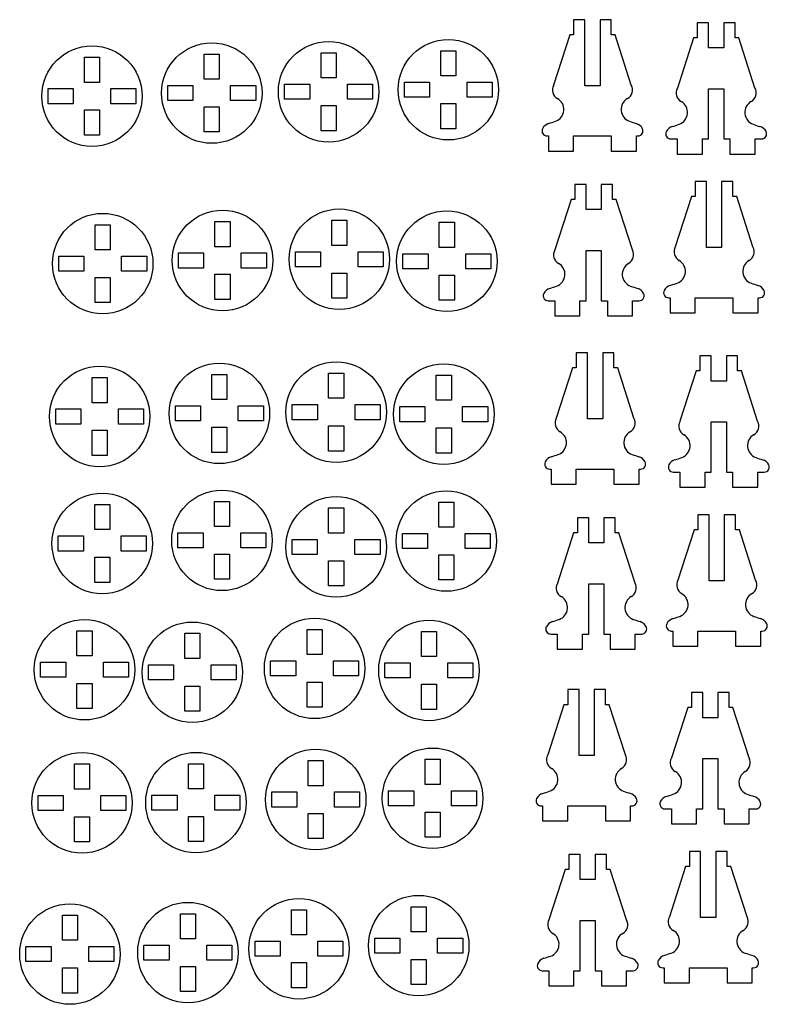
# Model space of a CAD drawing. Header units: millimetres. Extents: x 0 to 585, y 0 to 418.
# Tile 4 of 5: x 289 to 438, y 222 to 418. Entities that reach past the tile are written whole.
import ezdxf

# ---------------------------------------------------------------- set-up
doc = ezdxf.new("R2010")
doc.units = ezdxf.units.MM

msp = doc.modelspace()

# ---------------------------------------------------------------- linework, layer by layer
at = {"color": 7, "linetype": 'Continuous', "lineweight": 25}
for p, q in [((399.47, 418.17), (399.47, 415.17)), ((401.72, 418.17), (399.47, 418.17)), ((401.72, 405.03), (401.72, 418.17)), ((404.72, 418.17), (404.72, 405.03)), ((406.97, 418.17), (404.72, 418.17)), ((406.97, 415.17), (406.97, 418.17)), ((424.09, 417.57), (424.09, 414.57)), ((426.34, 417.57), (424.09, 417.57)), ((426.34, 412.57), (426.34, 417.57)), ((429.34, 417.57), (429.34, 412.57)), ((431.59, 417.57), (429.34, 417.57)), ((431.59, 414.57), (431.59, 417.57)), ((398.72, 415.17), (395.49, 405.17)), ((399.47, 415.17), (398.72, 415.17)), ((407.72, 415.17), (406.97, 415.17)), ((410.94, 405.17), (407.72, 415.17)), ((423.34, 414.57), (420.12, 404.57)), ((424.09, 414.57), (423.34, 414.57)), ((432.34, 414.57), (431.59, 414.57)), ((435.57, 404.57), (432.34, 414.57)), ((349.19, 411.57), (352.19, 411.57)), ((349.19, 406.57), (349.19, 411.57)), ((352.19, 411.57), (352.19, 406.57)), ((373.02, 411.98), (376.02, 411.98)), ((373.02, 406.98), (373.02, 411.98)), ((376.02, 411.98), (376.02, 406.98)), ((429.34, 412.57), (426.34, 412.57)), ((302.09, 410.7), (305.09, 410.7)), ((302.09, 405.7), (302.09, 410.7)), ((305.09, 410.7), (305.09, 405.7)), ((325.93, 411.32), (328.93, 411.32)), ((325.93, 406.32), (325.93, 411.32)), ((328.93, 411.32), (328.93, 406.32)), ((305.09, 405.7), (302.09, 405.7)), ((328.93, 406.32), (325.93, 406.32)), ((352.19, 406.57), (349.19, 406.57)), ((365.77, 405.73), (370.77, 405.73)), ((365.77, 402.73), (365.77, 405.73)), ((370.77, 405.73), (370.77, 402.73)), ((376.02, 406.98), (373.02, 406.98)), ((378.27, 405.73), (383.27, 405.73)), ((378.27, 402.73), (378.27, 405.73)), ((383.27, 405.73), (383.27, 402.73)), ((294.84, 404.45), (299.84, 404.45)), ((294.84, 401.45), (294.84, 404.45)), ((299.84, 404.45), (299.84, 401.45)), ((307.34, 404.45), (312.34, 404.45)), ((307.34, 401.45), (307.34, 404.45)), ((312.34, 404.45), (312.34, 401.45)), ((318.68, 405.07), (323.68, 405.07)), ((318.68, 402.07), (318.68, 405.07)), ((323.68, 405.07), (323.68, 402.07)), ((331.18, 405.07), (336.18, 405.07)), ((331.18, 402.07), (331.18, 405.07)), ((336.18, 405.07), (336.18, 402.07)), ((341.94, 405.32), (346.94, 405.32)), ((341.94, 402.32), (341.94, 405.32)), ((346.94, 405.32), (346.94, 402.32)), ((354.44, 405.32), (359.44, 405.32)), ((354.44, 402.32), (354.44, 405.32)), ((359.44, 405.32), (359.44, 402.32)), ((404.72, 405.03), (401.72, 405.03)), ((426.34, 404.44), (429.34, 404.44)), ((426.34, 394.44), (426.34, 404.44)), ((429.34, 404.44), (429.34, 394.44)), ((323.68, 402.07), (318.68, 402.07)), ((336.18, 402.07), (331.18, 402.07)), ((346.94, 402.32), (341.94, 402.32)), ((359.44, 402.32), (354.44, 402.32)), ((370.77, 402.73), (365.77, 402.73)), ((383.27, 402.73), (378.27, 402.73)), ((299.84, 401.45), (294.84, 401.45)), ((302.09, 400.2), (305.09, 400.2)), ((302.09, 395.2), (302.09, 400.2)), ((305.09, 400.2), (305.09, 395.2)), ((312.34, 401.45), (307.34, 401.45)), ((325.93, 400.82), (328.93, 400.82)), ((325.93, 395.82), (325.93, 400.82)), ((328.93, 400.82), (328.93, 395.82)), ((349.19, 401.07), (352.19, 401.07)), ((349.19, 396.07), (349.19, 401.07)), ((352.19, 401.07), (352.19, 396.07)), ((373.02, 401.48), (376.02, 401.48)), ((373.02, 396.48), (373.02, 401.48)), ((376.02, 401.48), (376.02, 396.48)), ((328.93, 395.82), (325.93, 395.82)), ((352.19, 396.07), (349.19, 396.07)), ((376.02, 396.48), (373.02, 396.48)), ((305.09, 395.2), (302.09, 395.2)), ((394.17, 395.03), (394.47, 395.03)), ((394.47, 395.03), (394.47, 392.03)), ((399.47, 395.03), (406.97, 395.03)), ((399.47, 392.03), (399.47, 395.03)), ((406.97, 395.03), (406.97, 392.03)), ((411.97, 395.03), (412.27, 395.03)), ((411.97, 392.03), (411.97, 395.03)), ((418.79, 394.44), (420.09, 394.44)), ((420.09, 394.44), (420.09, 391.44)), ((425.09, 394.44), (426.34, 394.44)), ((425.09, 391.44), (425.09, 394.44)), ((429.34, 394.44), (430.59, 394.44)), ((430.59, 394.44), (430.59, 391.44)), ((435.59, 394.44), (436.89, 394.44)), ((435.59, 391.44), (435.59, 394.44)), ((394.47, 392.03), (399.47, 392.03)), ((406.97, 392.03), (411.97, 392.03)), ((420.09, 391.44), (425.09, 391.44)), ((430.59, 391.44), (435.59, 391.44)), ((423.68, 385.96), (423.68, 382.96)), ((425.93, 385.96), (423.68, 385.96)), ((425.93, 372.83), (425.93, 385.96)), ((428.93, 385.96), (428.93, 372.83)), ((431.18, 385.96), (428.93, 385.96)), ((431.18, 382.96), (431.18, 385.96)), ((399.7, 385.37), (399.7, 382.37)), ((401.95, 385.37), (399.7, 385.37)), ((401.95, 380.37), (401.95, 385.37)), ((404.95, 385.37), (404.95, 380.37)), ((407.2, 385.37), (404.95, 385.37)), ((407.2, 382.37), (407.2, 385.37)), ((398.95, 382.37), (395.72, 372.37)), ((399.7, 382.37), (398.95, 382.37)), ((407.95, 382.37), (407.2, 382.37)), ((411.17, 372.37), (407.95, 382.37)), ((422.93, 382.96), (419.7, 372.96)), ((423.68, 382.96), (422.93, 382.96)), ((431.93, 382.96), (431.18, 382.96)), ((435.16, 372.96), (431.93, 382.96)), ((404.95, 380.37), (401.95, 380.37)), ((351.32, 378.25), (354.32, 378.25)), ((351.32, 373.25), (351.32, 378.25)), ((354.32, 378.25), (354.32, 373.25)), ((304.22, 377.38), (307.22, 377.38)), ((304.22, 372.38), (304.22, 377.38)), ((307.22, 377.38), (307.22, 372.38)), ((328.06, 378), (331.06, 378)), ((328.06, 373), (328.06, 378)), ((331.06, 378), (331.06, 373)), ((372.73, 377.86), (375.73, 377.86)), ((372.73, 372.86), (372.73, 377.86)), ((375.73, 377.86), (375.73, 372.86)), ((307.22, 372.38), (304.22, 372.38)), ((331.06, 373), (328.06, 373)), ((354.32, 373.25), (351.32, 373.25)), ((375.73, 372.86), (372.73, 372.86)), ((401.95, 372.23), (404.95, 372.23)), ((401.95, 362.23), (401.95, 372.23)), ((404.95, 372.23), (404.95, 362.23)), ((428.93, 372.83), (425.93, 372.83)), ((296.97, 371.13), (301.97, 371.13)), ((296.97, 368.13), (296.97, 371.13)), ((301.97, 371.13), (301.97, 368.13)), ((309.47, 371.13), (314.47, 371.13)), ((309.47, 368.13), (309.47, 371.13)), ((314.47, 371.13), (314.47, 368.13)), ((320.81, 371.75), (325.81, 371.75)), ((320.81, 368.75), (320.81, 371.75)), ((325.81, 371.75), (325.81, 368.75)), ((333.31, 371.75), (338.31, 371.75)), ((333.31, 368.75), (333.31, 371.75)), ((338.31, 371.75), (338.31, 368.75)), ((344.07, 372), (349.07, 372)), ((344.07, 369), (344.07, 372)), ((349.07, 372), (349.07, 369)), ((356.57, 372), (361.57, 372)), ((356.57, 369), (356.57, 372)), ((361.57, 372), (361.57, 369)), ((365.48, 371.61), (370.48, 371.61)), ((365.48, 368.61), (365.48, 371.61)), ((370.48, 371.61), (370.48, 368.61)), ((377.98, 371.61), (382.98, 371.61)), ((377.98, 368.61), (377.98, 371.61)), ((382.98, 371.61), (382.98, 368.61)), ((325.81, 368.75), (320.81, 368.75)), ((338.31, 368.75), (333.31, 368.75)), ((349.07, 369), (344.07, 369)), ((361.57, 369), (356.57, 369)), ((370.48, 368.61), (365.48, 368.61)), ((382.98, 368.61), (377.98, 368.61)), ((301.97, 368.13), (296.97, 368.13)), ((304.22, 366.88), (307.22, 366.88)), ((304.22, 361.88), (304.22, 366.88)), ((307.22, 366.88), (307.22, 361.88)), ((314.47, 368.13), (309.47, 368.13)), ((328.06, 367.5), (331.06, 367.5)), ((328.06, 362.5), (328.06, 367.5)), ((331.06, 367.5), (331.06, 362.5)), ((351.32, 367.75), (354.32, 367.75)), ((351.32, 362.75), (351.32, 367.75)), ((354.32, 367.75), (354.32, 362.75)), ((372.73, 367.36), (375.73, 367.36)), ((372.73, 362.36), (372.73, 367.36)), ((375.73, 367.36), (375.73, 362.36)), ((331.06, 362.5), (328.06, 362.5)), ((354.32, 362.75), (351.32, 362.75)), ((418.38, 362.83), (418.68, 362.83)), ((418.68, 362.83), (418.68, 359.83)), ((423.68, 362.83), (431.18, 362.83)), ((423.68, 359.83), (423.68, 362.83)), ((431.18, 362.83), (431.18, 359.83)), ((436.18, 362.83), (436.48, 362.83)), ((436.18, 359.83), (436.18, 362.83)), ((307.22, 361.88), (304.22, 361.88)), ((375.73, 362.36), (372.73, 362.36)), ((394.4, 362.23), (395.7, 362.23)), ((395.7, 362.23), (395.7, 359.23)), ((400.7, 362.23), (401.95, 362.23)), ((400.7, 359.23), (400.7, 362.23)), ((404.95, 362.23), (406.2, 362.23)), ((406.2, 362.23), (406.2, 359.23)), ((411.2, 362.23), (412.5, 362.23)), ((411.2, 359.23), (411.2, 362.23)), ((395.7, 359.23), (400.7, 359.23)), ((406.2, 359.23), (411.2, 359.23)), ((418.68, 359.83), (423.68, 359.83)), ((431.18, 359.83), (436.18, 359.83)), ((400, 351.87), (400, 348.87)), ((402.25, 351.87), (400, 351.87)), ((402.25, 338.74), (402.25, 351.87)), ((405.25, 351.87), (405.25, 338.74)), ((407.5, 351.87), (405.25, 351.87)), ((407.5, 348.87), (407.5, 351.87)), ((424.62, 351.27), (424.62, 348.27)), ((426.87, 351.27), (424.62, 351.27)), ((426.87, 346.27), (426.87, 351.27)), ((429.87, 351.27), (429.87, 346.27)), ((432.12, 351.27), (429.87, 351.27)), ((432.12, 348.27), (432.12, 351.27)), ((399.25, 348.87), (396.02, 338.87)), ((400, 348.87), (399.25, 348.87)), ((408.25, 348.87), (407.5, 348.87)), ((411.47, 338.87), (408.25, 348.87)), ((303.61, 346.96), (306.61, 346.96)), ((303.61, 341.96), (303.61, 346.96)), ((306.61, 346.96), (306.61, 341.96)), ((327.45, 347.58), (330.45, 347.58)), ((327.45, 342.58), (327.45, 347.58)), ((330.45, 347.58), (330.45, 342.58)), ((350.7, 347.83), (353.7, 347.83)), ((350.7, 342.83), (350.7, 347.83)), ((353.7, 347.83), (353.7, 342.83)), ((372.12, 347.43), (375.12, 347.43)), ((372.12, 342.43), (372.12, 347.43)), ((375.12, 347.43), (375.12, 342.43)), ((423.87, 348.27), (420.64, 338.27)), ((424.62, 348.27), (423.87, 348.27)), ((432.87, 348.27), (432.12, 348.27)), ((436.1, 338.27), (432.87, 348.27)), ((429.87, 346.27), (426.87, 346.27)), ((306.61, 341.96), (303.61, 341.96)), ((320.2, 341.33), (325.2, 341.33)), ((320.2, 338.33), (320.2, 341.33)), ((325.2, 341.33), (325.2, 338.33)), ((330.45, 342.58), (327.45, 342.58)), ((332.7, 341.33), (337.7, 341.33)), ((332.7, 338.33), (332.7, 341.33)), ((337.7, 341.33), (337.7, 338.33)), ((343.45, 341.58), (348.45, 341.58)), ((343.45, 338.58), (343.45, 341.58)), ((348.45, 341.58), (348.45, 338.58)), ((353.7, 342.83), (350.7, 342.83)), ((355.95, 341.58), (360.95, 341.58)), ((355.95, 338.58), (355.95, 341.58)), ((360.95, 341.58), (360.95, 338.58)), ((364.87, 341.18), (369.87, 341.18)), ((364.87, 338.18), (364.87, 341.18)), ((369.87, 341.18), (369.87, 338.18)), ((375.12, 342.43), (372.12, 342.43)), ((377.37, 341.18), (382.37, 341.18)), ((377.37, 338.18), (377.37, 341.18)), ((382.37, 341.18), (382.37, 338.18)), ((296.36, 340.71), (301.36, 340.71)), ((296.36, 337.71), (296.36, 340.71)), ((301.36, 340.71), (301.36, 337.71)), ((308.86, 340.71), (313.86, 340.71)), ((308.86, 337.71), (308.86, 340.71)), ((313.86, 340.71), (313.86, 337.71)), ((301.36, 337.71), (296.36, 337.71)), ((313.86, 337.71), (308.86, 337.71)), ((325.2, 338.33), (320.2, 338.33)), ((327.45, 337.08), (330.45, 337.08)), ((327.45, 332.08), (327.45, 337.08)), ((330.45, 337.08), (330.45, 332.08)), ((337.7, 338.33), (332.7, 338.33)), ((348.45, 338.58), (343.45, 338.58)), ((350.7, 337.33), (353.7, 337.33)), ((350.7, 332.33), (350.7, 337.33)), ((353.7, 337.33), (353.7, 332.33)), ((360.95, 338.58), (355.95, 338.58)), ((369.87, 338.18), (364.87, 338.18)), ((382.37, 338.18), (377.37, 338.18)), ((405.25, 338.74), (402.25, 338.74)), ((426.87, 338.14), (429.87, 338.14)), ((426.87, 328.14), (426.87, 338.14)), ((429.87, 338.14), (429.87, 328.14)), ((303.61, 336.46), (306.61, 336.46)), ((303.61, 331.46), (303.61, 336.46)), ((306.61, 336.46), (306.61, 331.46)), ((372.12, 336.93), (375.12, 336.93)), ((372.12, 331.93), (372.12, 336.93)), ((375.12, 336.93), (375.12, 331.93)), ((306.61, 331.46), (303.61, 331.46)), ((330.45, 332.08), (327.45, 332.08)), ((353.7, 332.33), (350.7, 332.33)), ((375.12, 331.93), (372.12, 331.93)), ((394.7, 328.74), (395, 328.74)), ((395, 328.74), (395, 325.74)), ((400, 328.74), (407.5, 328.74)), ((400, 325.74), (400, 328.74)), ((407.5, 328.74), (407.5, 325.74)), ((412.5, 328.74), (412.8, 328.74)), ((412.5, 325.74), (412.5, 328.74)), ((419.32, 328.14), (420.62, 328.14)), ((420.62, 328.14), (420.62, 325.14)), ((425.62, 328.14), (426.87, 328.14)), ((425.62, 325.14), (425.62, 328.14)), ((429.87, 328.14), (431.12, 328.14)), ((431.12, 328.14), (431.12, 325.14)), ((436.12, 328.14), (437.42, 328.14)), ((436.12, 325.14), (436.12, 328.14)), ((395, 325.74), (400, 325.74)), ((407.5, 325.74), (412.5, 325.74)), ((420.62, 325.14), (425.62, 325.14)), ((431.12, 325.14), (436.12, 325.14)), ((304.12, 321.7), (307.12, 321.7)), ((304.12, 316.7), (304.12, 321.7)), ((307.12, 321.7), (307.12, 316.7)), ((327.95, 322.32), (330.95, 322.32)), ((327.95, 317.32), (327.95, 322.32)), ((330.95, 322.32), (330.95, 317.32)), ((372.62, 322.18), (375.62, 322.18)), ((372.62, 317.18), (372.62, 322.18)), ((375.62, 322.18), (375.62, 317.18)), ((350.69, 321.02), (353.69, 321.02)), ((350.69, 316.02), (350.69, 321.02)), ((353.69, 321.02), (353.69, 316.02)), ((424.21, 319.66), (424.21, 316.66)), ((426.46, 319.66), (424.21, 319.66)), ((426.46, 306.53), (426.46, 319.66)), ((429.46, 319.66), (429.46, 306.53)), ((431.71, 319.66), (429.46, 319.66)), ((431.71, 316.66), (431.71, 319.66)), ((400.22, 319.07), (400.22, 316.07)), ((402.47, 319.07), (400.22, 319.07)), ((402.47, 314.07), (402.47, 319.07)), ((405.47, 319.07), (405.47, 314.07)), ((407.72, 319.07), (405.47, 319.07)), ((407.72, 316.07), (407.72, 319.07)), ((296.87, 315.45), (301.87, 315.45)), ((296.87, 312.45), (296.87, 315.45)), ((301.87, 315.45), (301.87, 312.45)), ((307.12, 316.7), (304.12, 316.7)), ((309.37, 315.45), (314.37, 315.45)), ((309.37, 312.45), (309.37, 315.45)), ((314.37, 315.45), (314.37, 312.45)), ((320.7, 316.07), (325.7, 316.07)), ((320.7, 313.07), (320.7, 316.07)), ((325.7, 316.07), (325.7, 313.07)), ((330.95, 317.32), (327.95, 317.32)), ((333.2, 316.07), (338.2, 316.07)), ((333.2, 313.07), (333.2, 316.07)), ((338.2, 316.07), (338.2, 313.07)), ((353.69, 316.02), (350.69, 316.02)), ((365.37, 315.93), (370.37, 315.93)), ((365.37, 312.93), (365.37, 315.93)), ((370.37, 315.93), (370.37, 312.93)), ((375.62, 317.18), (372.62, 317.18)), ((377.87, 315.93), (382.87, 315.93)), ((377.87, 312.93), (377.87, 315.93)), ((382.87, 315.93), (382.87, 312.93)), ((399.47, 316.07), (396.25, 306.07)), ((400.22, 316.07), (399.47, 316.07)), ((408.47, 316.07), (407.72, 316.07)), ((411.7, 306.07), (408.47, 316.07)), ((423.46, 316.66), (420.23, 306.66)), ((424.21, 316.66), (423.46, 316.66)), ((432.46, 316.66), (431.71, 316.66)), ((435.68, 306.66), (432.46, 316.66)), ((343.44, 314.77), (348.44, 314.77)), ((343.44, 311.77), (343.44, 314.77)), ((348.44, 314.77), (348.44, 311.77)), ((355.94, 314.77), (360.94, 314.77)), ((355.94, 311.77), (355.94, 314.77)), ((360.94, 314.77), (360.94, 311.77)), ((405.47, 314.07), (402.47, 314.07)), ((301.87, 312.45), (296.87, 312.45)), ((314.37, 312.45), (309.37, 312.45)), ((325.7, 313.07), (320.7, 313.07)), ((327.95, 311.82), (330.95, 311.82)), ((327.95, 306.82), (327.95, 311.82)), ((330.95, 311.82), (330.95, 306.82)), ((338.2, 313.07), (333.2, 313.07)), ((348.44, 311.77), (343.44, 311.77)), ((360.94, 311.77), (355.94, 311.77)), ((370.37, 312.93), (365.37, 312.93)), ((372.62, 311.68), (375.62, 311.68)), ((372.62, 306.68), (372.62, 311.68)), ((375.62, 311.68), (375.62, 306.68)), ((382.87, 312.93), (377.87, 312.93)), ((304.12, 311.2), (307.12, 311.2)), ((304.12, 306.2), (304.12, 311.2)), ((307.12, 311.2), (307.12, 306.2)), ((350.69, 310.52), (353.69, 310.52)), ((350.69, 305.52), (350.69, 310.52)), ((353.69, 310.52), (353.69, 305.52)), ((307.12, 306.2), (304.12, 306.2)), ((330.95, 306.82), (327.95, 306.82)), ((375.62, 306.68), (372.62, 306.68)), ((402.47, 305.93), (405.47, 305.93)), ((402.47, 295.93), (402.47, 305.93)), ((405.47, 305.93), (405.47, 295.93)), ((429.46, 306.53), (426.46, 306.53)), ((353.69, 305.52), (350.69, 305.52)), ((300.6, 296.58), (303.6, 296.58)), ((300.6, 291.58), (300.6, 296.58)), ((303.6, 296.58), (303.6, 291.58)), ((322.06, 296.07), (325.06, 296.07)), ((322.06, 291.07), (322.06, 296.07)), ((325.06, 296.07), (325.06, 291.07)), ((346.4, 296.85), (349.4, 296.85)), ((346.4, 291.85), (346.4, 296.85)), ((349.4, 296.85), (349.4, 291.85)), ((369.16, 296.44), (372.16, 296.44)), ((369.16, 291.44), (369.16, 296.44)), ((372.16, 296.44), (372.16, 291.44)), ((394.92, 295.93), (396.22, 295.93)), ((396.22, 295.93), (396.22, 292.93)), ((401.22, 295.93), (402.47, 295.93)), ((401.22, 292.93), (401.22, 295.93)), ((405.47, 295.93), (406.72, 295.93)), ((406.72, 295.93), (406.72, 292.93)), ((411.72, 295.93), (413.02, 295.93)), ((411.72, 292.93), (411.72, 295.93)), ((418.91, 296.53), (419.21, 296.53)), ((419.21, 296.53), (419.21, 293.53)), ((424.21, 296.53), (431.71, 296.53)), ((424.21, 293.53), (424.21, 296.53)), ((431.71, 296.53), (431.71, 293.53)), ((436.71, 296.53), (437.01, 296.53)), ((436.71, 293.53), (436.71, 296.53)), ((396.22, 292.93), (401.22, 292.93)), ((406.72, 292.93), (411.72, 292.93)), ((419.21, 293.53), (424.21, 293.53)), ((431.71, 293.53), (436.71, 293.53)), ((293.35, 290.33), (298.35, 290.33)), ((293.35, 287.33), (293.35, 290.33)), ((298.35, 290.33), (298.35, 287.33)), ((303.6, 291.58), (300.6, 291.58)), ((305.85, 290.33), (310.85, 290.33)), ((305.85, 287.33), (305.85, 290.33)), ((310.85, 290.33), (310.85, 287.33)), ((325.06, 291.07), (322.06, 291.07)), ((339.15, 290.6), (344.15, 290.6)), ((339.15, 287.6), (339.15, 290.6)), ((344.15, 290.6), (344.15, 287.6)), ((349.4, 291.85), (346.4, 291.85)), ((351.65, 290.6), (356.65, 290.6)), ((351.65, 287.6), (351.65, 290.6)), ((356.65, 290.6), (356.65, 287.6)), ((361.91, 290.19), (366.91, 290.19)), ((361.91, 287.19), (361.91, 290.19)), ((366.91, 290.19), (366.91, 287.19)), ((372.16, 291.44), (369.16, 291.44)), ((374.41, 290.19), (379.41, 290.19)), ((374.41, 287.19), (374.41, 290.19)), ((379.41, 290.19), (379.41, 287.19)), ((314.81, 289.82), (319.81, 289.82)), ((314.81, 286.82), (314.81, 289.82)), ((319.81, 289.82), (319.81, 286.82)), ((327.31, 289.82), (332.31, 289.82)), ((327.31, 286.82), (327.31, 289.82)), ((332.31, 289.82), (332.31, 286.82)), ((298.35, 287.33), (293.35, 287.33)), ((300.6, 286.08), (303.6, 286.08)), ((300.6, 281.08), (300.6, 286.08)), ((303.6, 286.08), (303.6, 281.08)), ((310.85, 287.33), (305.85, 287.33)), ((319.81, 286.82), (314.81, 286.82)), ((332.31, 286.82), (327.31, 286.82)), ((344.15, 287.6), (339.15, 287.6)), ((346.4, 286.35), (349.4, 286.35)), ((346.4, 281.35), (346.4, 286.35)), ((349.4, 286.35), (349.4, 281.35)), ((356.65, 287.6), (351.65, 287.6)), ((366.91, 287.19), (361.91, 287.19)), ((379.41, 287.19), (374.41, 287.19)), ((322.06, 285.57), (325.06, 285.57)), ((322.06, 280.57), (322.06, 285.57)), ((325.06, 285.57), (325.06, 280.57)), ((369.16, 285.94), (372.16, 285.94)), ((369.16, 280.94), (369.16, 285.94)), ((372.16, 285.94), (372.16, 280.94)), ((398.29, 284.87), (398.29, 281.87)), ((400.54, 284.87), (398.29, 284.87)), ((400.54, 271.74), (400.54, 284.87)), ((403.54, 284.87), (403.54, 271.74)), ((405.79, 284.87), (403.54, 284.87)), ((405.79, 281.87), (405.79, 284.87)), ((422.92, 284.28), (422.92, 281.28)), ((425.17, 284.28), (422.92, 284.28)), ((425.17, 279.28), (425.17, 284.28)), ((428.17, 284.28), (428.17, 279.28)), ((430.42, 284.28), (428.17, 284.28)), ((430.42, 281.28), (430.42, 284.28)), ((303.6, 281.08), (300.6, 281.08)), ((325.06, 280.57), (322.06, 280.57)), ((349.4, 281.35), (346.4, 281.35)), ((372.16, 280.94), (369.16, 280.94)), ((397.54, 281.87), (394.32, 271.87)), ((398.29, 281.87), (397.54, 281.87)), ((406.54, 281.87), (405.79, 281.87)), ((409.77, 271.87), (406.54, 281.87)), ((422.17, 281.28), (418.94, 271.28)), ((422.92, 281.28), (422.17, 281.28)), ((431.17, 281.28), (430.42, 281.28)), ((434.39, 271.28), (431.17, 281.28)), ((428.17, 279.28), (425.17, 279.28)), ((346.62, 270.75), (349.62, 270.75)), ((346.62, 265.75), (346.62, 270.75)), ((349.62, 270.75), (349.62, 265.75)), ((369.88, 271), (372.88, 271)), ((369.88, 266), (369.88, 271)), ((372.88, 271), (372.88, 266)), ((403.54, 271.74), (400.54, 271.74)), ((425.17, 271.14), (428.17, 271.14)), ((425.17, 261.14), (425.17, 271.14)), ((428.17, 271.14), (428.17, 261.14)), ((300.1, 270.08), (303.1, 270.08)), ((300.1, 265.08), (300.1, 270.08)), ((303.1, 270.08), (303.1, 265.08)), ((322.78, 270.13), (325.78, 270.13)), ((322.78, 265.13), (322.78, 270.13)), ((325.78, 270.13), (325.78, 265.13)), ((303.1, 265.08), (300.1, 265.08)), ((325.78, 265.13), (322.78, 265.13)), ((339.37, 264.5), (344.37, 264.5)), ((339.37, 261.5), (339.37, 264.5)), ((344.37, 264.5), (344.37, 261.5)), ((349.62, 265.75), (346.62, 265.75)), ((351.87, 264.5), (356.87, 264.5)), ((351.87, 261.5), (351.87, 264.5)), ((356.87, 264.5), (356.87, 261.5)), ((362.63, 264.75), (367.63, 264.75)), ((362.63, 261.75), (362.63, 264.75)), ((367.63, 264.75), (367.63, 261.75)), ((372.88, 266), (369.88, 266)), ((375.13, 264.75), (380.13, 264.75)), ((375.13, 261.75), (375.13, 264.75)), ((380.13, 264.75), (380.13, 261.75)), ((292.85, 263.83), (297.85, 263.83)), ((292.85, 260.83), (292.85, 263.83)), ((297.85, 263.83), (297.85, 260.83)), ((305.35, 263.83), (310.35, 263.83)), ((305.35, 260.83), (305.35, 263.83)), ((310.35, 263.83), (310.35, 260.83)), ((315.53, 263.88), (320.53, 263.88)), ((315.53, 260.88), (315.53, 263.88)), ((320.53, 263.88), (320.53, 260.88)), ((328.03, 263.88), (333.03, 263.88)), ((328.03, 260.88), (328.03, 263.88)), ((333.03, 263.88), (333.03, 260.88)), ((297.85, 260.83), (292.85, 260.83)), ((310.35, 260.83), (305.35, 260.83)), ((320.53, 260.88), (315.53, 260.88)), ((333.03, 260.88), (328.03, 260.88)), ((344.37, 261.5), (339.37, 261.5)), ((356.87, 261.5), (351.87, 261.5)), ((367.63, 261.75), (362.63, 261.75)), ((380.13, 261.75), (375.13, 261.75)), ((392.99, 261.74), (393.29, 261.74)), ((393.29, 261.74), (393.29, 258.74)), ((398.29, 261.74), (405.79, 261.74)), ((398.29, 258.74), (398.29, 261.74)), ((405.79, 261.74), (405.79, 258.74)), ((410.79, 261.74), (411.09, 261.74)), ((410.79, 258.74), (410.79, 261.74)), ((417.62, 261.14), (418.92, 261.14)), ((418.92, 261.14), (418.92, 258.14)), ((423.92, 261.14), (425.17, 261.14)), ((423.92, 258.14), (423.92, 261.14)), ((428.17, 261.14), (429.42, 261.14)), ((429.42, 261.14), (429.42, 258.14)), ((434.42, 261.14), (435.72, 261.14)), ((434.42, 258.14), (434.42, 261.14)), ((300.1, 259.58), (303.1, 259.58)), ((300.1, 254.58), (300.1, 259.58)), ((303.1, 259.58), (303.1, 254.58)), ((322.78, 259.63), (325.78, 259.63)), ((322.78, 254.63), (322.78, 259.63)), ((325.78, 259.63), (325.78, 254.63)), ((346.62, 260.25), (349.62, 260.25)), ((346.62, 255.25), (346.62, 260.25)), ((349.62, 260.25), (349.62, 255.25)), ((369.88, 260.5), (372.88, 260.5)), ((369.88, 255.5), (369.88, 260.5)), ((372.88, 260.5), (372.88, 255.5)), ((393.29, 258.74), (398.29, 258.74)), ((405.79, 258.74), (410.79, 258.74)), ((418.92, 258.14), (423.92, 258.14)), ((429.42, 258.14), (434.42, 258.14)), ((349.62, 255.25), (346.62, 255.25)), ((372.88, 255.5), (369.88, 255.5)), ((303.1, 254.58), (300.1, 254.58)), ((325.78, 254.63), (322.78, 254.63)), ((398.52, 252.07), (398.52, 249.07)), ((400.77, 252.07), (398.52, 252.07)), ((400.77, 247.07), (400.77, 252.07)), ((403.77, 252.07), (403.77, 247.07)), ((406.02, 252.07), (403.77, 252.07)), ((406.02, 249.07), (406.02, 252.07)), ((422.5, 252.66), (422.5, 249.66)), ((424.75, 252.66), (422.5, 252.66)), ((424.75, 239.53), (424.75, 252.66)), ((427.75, 252.66), (427.75, 239.53)), ((430, 252.66), (427.75, 252.66)), ((430, 249.66), (430, 252.66)), ((397.77, 249.07), (394.54, 239.07)), ((398.52, 249.07), (397.77, 249.07)), ((406.77, 249.07), (406.02, 249.07)), ((410, 239.07), (406.77, 249.07)), ((421.75, 249.66), (418.53, 239.66)), ((422.5, 249.66), (421.75, 249.66)), ((430.75, 249.66), (430, 249.66)), ((433.98, 239.66), (430.75, 249.66)), ((403.77, 247.07), (400.77, 247.07)), ((343.29, 241.06), (346.29, 241.06)), ((343.29, 236.06), (343.29, 241.06)), ((346.29, 241.06), (346.29, 236.06)), ((367.13, 241.68), (370.13, 241.68)), ((367.13, 236.68), (367.13, 241.68)), ((370.13, 241.68), (370.13, 236.68)), ((297.69, 240), (300.69, 240)), ((297.69, 235), (297.69, 240)), ((300.69, 240), (300.69, 235)), ((321.18, 240.28), (324.18, 240.28)), ((321.18, 235.28), (321.18, 240.28)), ((324.18, 240.28), (324.18, 235.28)), ((427.75, 239.53), (424.75, 239.53)), ((400.77, 238.94), (403.77, 238.94)), ((400.77, 228.94), (400.77, 238.94)), ((403.77, 238.94), (403.77, 228.94)), ((324.18, 235.28), (321.18, 235.28)), ((346.29, 236.06), (343.29, 236.06)), ((359.88, 235.43), (364.88, 235.43)), ((359.88, 232.43), (359.88, 235.43)), ((364.88, 235.43), (364.88, 232.43)), ((370.13, 236.68), (367.13, 236.68)), ((372.38, 235.43), (377.38, 235.43)), ((372.38, 232.43), (372.38, 235.43)), ((377.38, 235.43), (377.38, 232.43)), ((290.44, 233.75), (295.44, 233.75)), ((290.44, 230.75), (290.44, 233.75)), ((295.44, 233.75), (295.44, 230.75)), ((300.69, 235), (297.69, 235)), ((302.94, 233.75), (307.94, 233.75)), ((302.94, 230.75), (302.94, 233.75)), ((307.94, 233.75), (307.94, 230.75)), ((313.93, 234.03), (318.93, 234.03)), ((313.93, 231.03), (313.93, 234.03)), ((318.93, 234.03), (318.93, 231.03)), ((326.43, 234.03), (331.43, 234.03)), ((326.43, 231.03), (326.43, 234.03)), ((331.43, 234.03), (331.43, 231.03)), ((336.04, 234.81), (341.04, 234.81)), ((336.04, 231.81), (336.04, 234.81)), ((341.04, 234.81), (341.04, 231.81)), ((348.54, 234.81), (353.54, 234.81)), ((348.54, 231.81), (348.54, 234.81)), ((353.54, 234.81), (353.54, 231.81)), ((341.04, 231.81), (336.04, 231.81)), ((353.54, 231.81), (348.54, 231.81)), ((364.88, 232.43), (359.88, 232.43)), ((367.13, 231.18), (370.13, 231.18)), ((367.13, 226.18), (367.13, 231.18)), ((370.13, 231.18), (370.13, 226.18)), ((377.38, 232.43), (372.38, 232.43)), ((295.44, 230.75), (290.44, 230.75)), ((297.69, 229.5), (300.69, 229.5)), ((297.69, 224.5), (297.69, 229.5)), ((300.69, 229.5), (300.69, 224.5)), ((307.94, 230.75), (302.94, 230.75)), ((318.93, 231.03), (313.93, 231.03)), ((321.18, 229.78), (324.18, 229.78)), ((321.18, 224.78), (321.18, 229.78)), ((324.18, 229.78), (324.18, 224.78)), ((331.43, 231.03), (326.43, 231.03)), ((343.29, 230.56), (346.29, 230.56)), ((343.29, 225.56), (343.29, 230.56)), ((346.29, 230.56), (346.29, 225.56)), ((417.2, 229.53), (417.5, 229.53)), ((417.5, 229.53), (417.5, 226.53)), ((422.5, 229.53), (430, 229.53)), ((422.5, 226.53), (422.5, 229.53)), ((430, 229.53), (430, 226.53)), ((435, 229.53), (435.3, 229.53)), ((435, 226.53), (435, 229.53)), ((393.22, 228.94), (394.52, 228.94)), ((394.52, 228.94), (394.52, 225.94)), ((399.52, 228.94), (400.77, 228.94)), ((399.52, 225.94), (399.52, 228.94)), ((403.77, 228.94), (405.02, 228.94)), ((405.02, 228.94), (405.02, 225.94)), ((410.02, 228.94), (411.32, 228.94)), ((410.02, 225.94), (410.02, 228.94)), ((346.29, 225.56), (343.29, 225.56)), ((370.13, 226.18), (367.13, 226.18)), ((394.52, 225.94), (399.52, 225.94)), ((405.02, 225.94), (410.02, 225.94)), ((417.5, 226.53), (422.5, 226.53)), ((430, 226.53), (435, 226.53)), ((300.69, 224.5), (297.69, 224.5)), ((324.18, 224.78), (321.18, 224.78))]:
    msp.add_line(p, q, dxfattribs=at)
for centre in [(327.43, 403.57), (350.69, 403.82), (374.52, 404.23), (303.59, 402.95), (329.56, 370.25), (352.82, 370.5), (374.23, 370.11), (305.72, 369.63), (305.11, 339.21), (328.95, 339.83), (352.2, 340.08), (373.62, 339.68), (305.62, 313.95), (329.45, 314.57), (352.19, 313.27), (374.12, 314.43), (302.1, 288.83), (323.56, 288.32), (347.9, 289.1), (370.66, 288.69), (301.6, 262.33), (324.28, 262.38), (348.12, 263), (371.38, 263.25), (344.79, 233.31), (368.63, 233.93), (299.19, 232.25), (322.68, 232.53)]:
    msp.add_circle(centre, 10, dxfattribs=at)
for centre, radius, start, end in [((397.25, 404.2), 2, 151.2792, 240.2048), ((409.19, 404.2), 2, 299.7952, 28.7208), ((421.87, 403.61), 2, 151.2792, 240.2048), ((433.82, 403.61), 2, 299.7952, 28.7208), ((395.01, 400.3), 2.5, 289.783, 60.2048), ((411.43, 400.3), 2.5, 119.7952, 250.217), ((419.64, 399.71), 2.5, 289.783, 60.2048), ((436.05, 399.71), 2.5, 119.7952, 250.217), ((387.58, 420.96), 24.45, 286.4297, 289.783), ((418.86, 420.96), 24.45, 250.217, 253.5703), ((394.17, 396.03), 1, 153.2663, 270), ((395.06, 395.58), 2, 106.4297, 153.2663), ((411.38, 395.58), 2, 26.7337, 73.5703), ((412.27, 396.03), 1, 270, 26.7337), ((418.79, 395.44), 1, 153.2663, 270), ((419.69, 394.99), 2, 106.4297, 153.2663), ((412.2, 420.36), 24.45, 286.4297, 289.783), ((443.48, 420.36), 24.45, 250.217, 253.5703), ((436, 394.99), 2, 26.7337, 73.5703), ((436.89, 395.44), 1, 270, 26.7337), ((397.47, 371.4), 2, 151.2792, 240.2048), ((409.42, 371.4), 2, 299.7952, 28.7208), ((421.46, 372), 2, 151.2792, 240.2048), ((433.4, 372), 2, 299.7952, 28.7208), ((395.24, 367.5), 2.5, 289.783, 60.2048), ((411.65, 367.5), 2.5, 119.7952, 250.217), ((419.22, 368.09), 2.5, 289.783, 60.2048), ((435.64, 368.09), 2.5, 119.7952, 250.217), ((395.29, 362.78), 2, 106.4297, 153.2663), ((387.81, 388.16), 24.45, 286.4297, 289.783), ((419.09, 388.16), 24.45, 250.217, 253.5703), ((411.6, 362.78), 2, 26.7337, 73.5703), ((419.27, 363.38), 2, 106.4297, 153.2663), ((411.79, 388.75), 24.45, 286.4297, 289.783), ((443.07, 388.75), 24.45, 250.217, 253.5703), ((435.59, 363.38), 2, 26.7337, 73.5703), ((394.4, 363.23), 1, 153.2663, 270), ((412.5, 363.23), 1, 270, 26.7337), ((418.38, 363.83), 1, 153.2663, 270), ((436.48, 363.83), 1, 270, 26.7337), ((397.77, 337.91), 2, 151.2792, 240.2048), ((409.72, 337.91), 2, 299.7952, 28.7208), ((422.4, 337.31), 2, 151.2792, 240.2048), ((434.34, 337.31), 2, 299.7952, 28.7208), ((395.54, 334), 2.5, 289.783, 60.2048), ((411.95, 334), 2.5, 119.7952, 250.217), ((420.16, 333.41), 2.5, 289.783, 60.2048), ((436.58, 333.41), 2.5, 119.7952, 250.217), ((395.59, 329.29), 2, 106.4297, 153.2663), ((388.11, 354.66), 24.45, 286.4297, 289.783), ((419.38, 354.66), 24.45, 250.217, 253.5703), ((411.9, 329.29), 2, 26.7337, 73.5703), ((394.7, 329.74), 1, 153.2663, 270), ((412.8, 329.74), 1, 270, 26.7337), ((419.32, 329.14), 1, 153.2663, 270), ((420.21, 328.69), 2, 106.4297, 153.2663), ((412.73, 354.06), 24.45, 286.4297, 289.783), ((444.01, 354.06), 24.45, 250.217, 253.5703), ((436.53, 328.69), 2, 26.7337, 73.5703), ((437.42, 329.14), 1, 270, 26.7337), ((398, 305.11), 2, 151.2792, 240.2048), ((409.95, 305.11), 2, 299.7952, 28.7208), ((421.98, 305.7), 2, 151.2792, 240.2048), ((433.93, 305.7), 2, 299.7952, 28.7208), ((419.75, 301.79), 2.5, 289.783, 60.2048), ((436.17, 301.79), 2.5, 119.7952, 250.217), ((395.76, 301.2), 2.5, 289.783, 60.2048), ((412.18, 301.2), 2.5, 119.7952, 250.217), ((395.82, 296.48), 2, 106.4297, 153.2663), ((388.33, 321.86), 24.45, 286.4297, 289.783), ((419.61, 321.86), 24.45, 250.217, 253.5703), ((412.13, 296.48), 2, 26.7337, 73.5703), ((418.91, 297.53), 1, 153.2663, 270), ((419.8, 297.08), 2, 106.4297, 153.2663), ((412.32, 322.45), 24.45, 286.4297, 289.783), ((443.6, 322.45), 24.45, 250.217, 253.5703), ((436.11, 297.08), 2, 26.7337, 73.5703), ((437.01, 297.53), 1, 270, 26.7337), ((394.92, 296.93), 1, 153.2663, 270), ((413.02, 296.93), 1, 270, 26.7337), ((396.07, 270.91), 2, 151.2792, 240.2048), ((408.01, 270.91), 2, 299.7952, 28.7208), ((420.69, 270.31), 2, 151.2792, 240.2048), ((432.64, 270.31), 2, 299.7952, 28.7208), ((393.83, 267), 2.5, 289.783, 60.2048), ((410.25, 267), 2.5, 119.7952, 250.217), ((418.46, 266.41), 2.5, 289.783, 60.2048), ((434.88, 266.41), 2.5, 119.7952, 250.217), ((386.4, 287.66), 24.45, 286.4297, 289.783), ((417.68, 287.66), 24.45, 250.217, 253.5703), ((392.99, 262.74), 1, 153.2663, 270), ((393.88, 262.29), 2, 106.4297, 153.2663), ((410.2, 262.29), 2, 26.7337, 73.5703), ((411.09, 262.74), 1, 270, 26.7337), ((417.62, 262.14), 1, 153.2663, 270), ((418.51, 261.69), 2, 106.4297, 153.2663), ((411.03, 287.07), 24.45, 286.4297, 289.783), ((442.31, 287.07), 24.45, 250.217, 253.5703), ((434.82, 261.69), 2, 26.7337, 73.5703), ((435.72, 262.14), 1, 270, 26.7337), ((396.3, 238.11), 2, 151.2792, 240.2048), ((408.24, 238.11), 2, 299.7952, 28.7208), ((420.28, 238.7), 2, 151.2792, 240.2048), ((432.23, 238.7), 2, 299.7952, 28.7208), ((394.06, 234.2), 2.5, 289.783, 60.2048), ((410.48, 234.2), 2.5, 119.7952, 250.217), ((418.04, 234.8), 2.5, 289.783, 60.2048), ((434.46, 234.8), 2.5, 119.7952, 250.217), ((394.11, 229.49), 2, 106.4297, 153.2663), ((386.63, 254.86), 24.45, 286.4297, 289.783), ((417.91, 254.86), 24.45, 250.217, 253.5703), ((410.43, 229.49), 2, 26.7337, 73.5703), ((418.1, 230.08), 2, 106.4297, 153.2663), ((410.61, 255.46), 24.45, 286.4297, 289.783), ((441.89, 255.46), 24.45, 250.217, 253.5703), ((434.41, 230.08), 2, 26.7337, 73.5703), ((393.22, 229.94), 1, 153.2663, 270), ((411.32, 229.94), 1, 270, 26.7337), ((417.2, 230.53), 1, 153.2663, 270), ((435.3, 230.53), 1, 270, 26.7337)]:
    msp.add_arc(centre, radius, start, end, dxfattribs=at)

doc.saveas('drawing.dxf')
